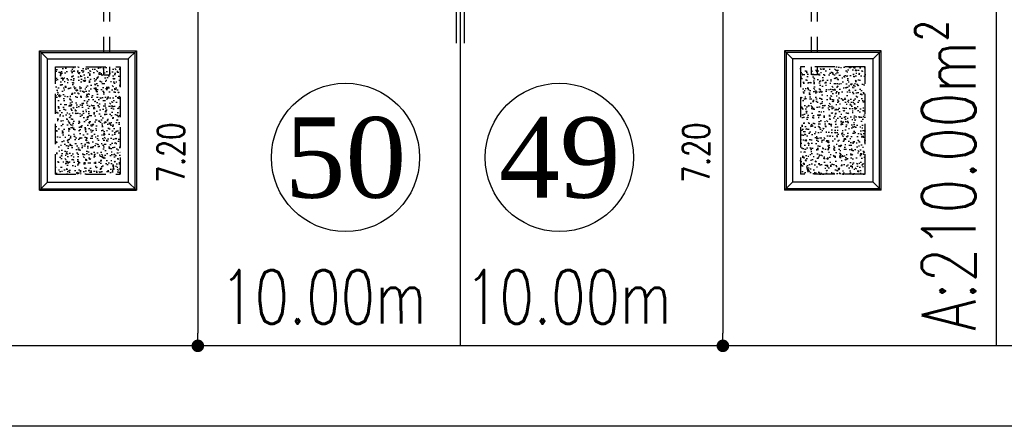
# Model space of a CAD drawing. Header units: millimetres. Extents: x 301 to 1479, y 491 to 1341.
# Tile 105 of 256: x 352 to 370, y 627 to 635. Entities that reach past the tile are written whole.
import ezdxf
from ezdxf.enums import TextEntityAlignment as Align

# ---------------------------------------------------------------- set-up
doc = ezdxf.new("R2010")
doc.units = ezdxf.units.MM
doc.header["$LTSCALE"] = 1.5
doc.header["$MEASUREMENT"] = 0
doc.linetypes.add('HIDDEN', pattern=[0.375, 0.25, -0.125])
doc.linetypes.add('PHANTOM2', pattern=[1.25, 0.625, -0.125, 0.125, -0.125, 0.125, -0.125])
for name, color, linetype in [('AP&SA', 254, 'HIDDEN'), ('Blk', 7, 'Continuous'), ('boundary', 3, 'Continuous'), ('Boundary Wall', 64, 'Continuous'), ('DIM', 6, 'Continuous'), ('Hatch Aggregate', 252, 'Continuous'), ('Kerb', 251, 'Continuous'), ('PVC Pipe 110', 69, 'Continuous'), ('ROAD', 8, 'Continuous'), ('TEXT', 7, 'Continuous'), ('TXTAREA', 10, 'Continuous')]:
    doc.layers.add(name, color=color, linetype=linetype)
doc.styles.add('RS1', font='romans.shx', dxfattribs={"width": 0.75, "height": 0.5})
doc.styles.add('RS2', font='romans.shx', dxfattribs={"width": 0.75, "height": 1})
doc.styles.add('times', font='times.ttf')
doc.dimstyles.new('Souillac5', dxfattribs={"dimscale": 0.5, "dimtxt": 0.5, "dimasz": 0.47, "dimexe": 0, "dimexo": 1, "dimgap": 0.5, "dimtad": 1, "dimzin": 0, "dimdsep": 46, "dimtxsty": 'RS1', "dimblk": 'DOT', "dimcen": 3, "dimse1": 1, "dimse2": 1, "dimclrd": 6, "dimclre": 6, "dimclrt": 7, "dimaunit": 1, "dimadec": 0, "dimazin": 0, "dimtfac": 1, "dimtofl": 0, "dimtmove": 1, "dimatfit": 3, "dimfxl": 1, "dimtolj": 1, "dimtzin": 0, "dimlwe": -1, "dimarcsym": 0})
pattern_1 = [(320, (-33568.45174, 774197.05092), (-0.018825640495, -0.21517805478), [0.0225, -0.2475]), (265, (-33568.45174, 774197.05092), (0.22565764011, 0.041625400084), [0.018, -0.198]), (10.45144446, (-33568.45331, 774197.033), (0.20683199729, -0.17355265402), [0.0191220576, -0.2103426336]), (316.1842, (-33568.39174, 774197.05092), (-0.04965578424, -0.3201723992), [0.03375, -0.37125]), (6.63563549, (-33568.39588, 774197.02424), (0.29223558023, -0.2803985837), [0.0286831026, -0.315514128]), (261.18416399, (-33568.39174, 774197.05092), (0.29223558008, -0.28039858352), [0.027, -0.2970000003]), (291, (-33568.40674, 774197.02092), (-0.1207856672, -0.179072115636), [0.0225, -0.2475]), (236, (-33568.40674, 774197.02092), (0.217545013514, -0.072994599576), [0.018, -0.198]), (341.45144474, (-33568.4168, 774197.006), (0.09675934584, -0.25206671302), [0.019122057, -0.2103426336]), (307.5, (-33568.45174, 774197.05092), (0.0998681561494, -0.003647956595), [0, -0.1956, 0, -0.201, 0, -0.19875]), (277.5, (-33568.45174, 774197.05092), (0.118323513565, -0.078920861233), [0, -0.1146, 0, -0.1911, 0, -0.07575]), (237.5, (-33568.45174, 774197.11782), (-0.00676646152, -0.160146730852), [0, -0.075, 0, -0.234, 0, -0.3105]), (227.5, (-33568.45174, 774197.14782), (0.0300314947, -0.174955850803), [0, -0.0975, 0, -0.1554, 0, -0.2205])]

# ---------------------------------------------------------------- blocks, each defined once
blk = doc.blocks.new('SSSU-D1')
at = {"layer": 'Hatch Aggregate'}
h = blk.add_hatch(dxfattribs=at)
h.set_pattern_fill('AR-CONC', color=256, scale=0.03, angle=-90)
h.set_pattern_definition(pattern_1)
h.paths.add_polyline_path([(0.105, -2), (-1.1, -2), (-1.1, -4), (0.105, -4)])
h = blk.add_hatch(dxfattribs=at)
h.set_pattern_fill('AR-CONC', color=256, scale=0.03, angle=-90)
h.set_pattern_definition(pattern_1)
h.paths.add_polyline_path([(12.795, -2), (14, -2), (14, -4), (12.795, -4)])
at = {"layer": 'AP&SA', "linetype": 'HIDDEN'}
for p, q in [((-1.1, -4), (-1.1, -2)), ((-1.1, -2), (0.105, -2)), ((0.105, -2), (0.105, -4)), ((14, -2), (12.795, -2)), ((12.795, -2), (12.795, -4)), ((14, -4), (14, -2)), ((-1.1, -4), (0.105, -4)), ((14, -4), (12.795, -4))]:
    blk.add_line(p, q, dxfattribs=at)
at = {"layer": 'Boundary Wall', "linetype": 'ByBlock'}
for p, q in [((6.375, -1.555), (6.375, 0)), ((6.525, -1.555), (6.525, 0))]:
    blk.add_line(p, q, dxfattribs=at)
at = {"layer": 'Kerb'}
for p, q in [((-1.4, -4.3), (-1.4, -1.7)), ((-1.4, -1.7), (0.405, -1.7)), ((-1.25, -1.85), (-1.4, -1.7)), ((-1.37, -4.27), (-1.37, -1.73)), ((-1.37, -1.73), (0.375, -1.73)), ((0.255, -1.85), (0.405, -1.7)), ((0.375, -1.73), (0.375, -4.27)), ((0.405, -1.7), (0.405, -4.3)), ((12.495, -1.7), (12.495, -4.3)), ((14.3, -1.7), (12.495, -1.7)), ((12.645, -1.85), (12.495, -1.7)), ((12.525, -1.73), (12.525, -4.27)), ((14.27, -1.73), (12.525, -1.73)), ((14.15, -1.85), (14.3, -1.7)), ((14.27, -4.27), (14.27, -1.73)), ((14.3, -4.3), (14.3, -1.7)), ((-1.25, -4.15), (-1.25, -1.85)), ((-1.25, -1.85), (0.255, -1.85)), ((0.255, -1.85), (0.255, -4.15)), ((14.15, -1.85), (12.645, -1.85)), ((12.645, -1.85), (12.645, -4.15)), ((14.15, -4.15), (14.15, -1.85)), ((-1.25, -4.15), (-1.4, -4.3)), ((-1.25, -4.15), (0.255, -4.15)), ((0.255, -4.15), (0.405, -4.3)), ((12.645, -4.15), (12.495, -4.3)), ((14.15, -4.15), (12.645, -4.15)), ((14.15, -4.15), (14.3, -4.3)), ((-1.4, -4.3), (0.405, -4.3)), ((-1.37, -4.27), (0.375, -4.27)), ((14.3, -4.3), (12.495, -4.3)), ((14.27, -4.27), (12.525, -4.27))]:
    blk.add_line(p, q, dxfattribs=at)
at = {"layer": 'PVC Pipe 110', "linetype": 'PHANTOM2', "ltscale": 1.5}
for p, q in [((-0.205, 0.25), (-0.205, -2.15)), ((-0.095, 0.25), (-0.095, -2.15)), ((12.995, 0.25), (12.995, -2.15)), ((13.105, 0.25), (13.105, -2.15))]:
    blk.add_line(p, q, dxfattribs=at)
at = {"layer": 'PVC Pipe 110', "linetype": 'PHANTOM2', "ltscale": 0.03}
for p, q in [((-0.205, -2.15), (-0.095, -2.15)), ((13.105, -2.15), (12.995, -2.15))]:
    blk.add_line(p, q, dxfattribs=at)
at = {"layer": 'PVC Pipe 110', "linetype": 'PHANTOM2', "ltscale": 2}
for p, q in [((-0.04, -3.963), (-0.013, -3.857)), ((12.94, -3.963), (12.913, -3.857))]:
    blk.add_line(p, q, dxfattribs=at)
blk = doc.blocks.new('_DOT')
at = {"color": 0, "linetype": 'ByBlock'}
blk.add_line((-0.5, 0), (-1, 0), dxfattribs=at)
at = {"color": 0, "linetype": 'ByBlock', "const_width": 0.5}
blk.add_lwpolyline([(-0.25, 0, 1), (0.25, 0, 1)], format="xyb", close=True, dxfattribs=at)
blk = doc.blocks.new('*D129')
at = {"layer": 'DEFPOINTS', "color": 0, "transparency": 16777216}
for p in [(354.85, 635.969), (354.85, 628.769), (354.99, 628.769)]:
    blk.add_point(p, dxfattribs=at)
at = {"layer": 'DIM', "color": 6, "lineweight": -2, "transparency": 16777216}
blk.add_line((354.99, 635.734), (354.99, 629.004), dxfattribs=at)
at = {"layer": 'DIM', "color": 6, "lineweight": -2, "transparency": 16777216, "xscale": 0.235, "yscale": 0.235, "zscale": 0.235}
for p, rotation in [((354.99, 635.969), 90), ((354.99, 628.769), 270)]:
    blk.add_blockref('_DOT', p, dxfattribs=dict(at, rotation=rotation))
at = {"layer": 'DIM', "color": 7, "transparency": 16777216, "insert": (354.49, 632.369), "char_height": 0.5, "attachment_point": 5, "rotation": 90, "style": 'RS1'}
blk.add_mtext('\\A1;7.20', dxfattribs=at)
blk = doc.blocks.new('*D132')
at = {"layer": 'DEFPOINTS', "color": 0, "transparency": 16777216}
for p in [(364.925, 635.969), (364.785, 628.769), (364.925, 628.769)]:
    blk.add_point(p, dxfattribs=at)
at = {"layer": 'DIM', "color": 6, "lineweight": -2, "transparency": 16777216}
blk.add_line((364.785, 635.734), (364.785, 629.004), dxfattribs=at)
at = {"layer": 'DIM', "color": 6, "lineweight": -2, "transparency": 16777216, "xscale": 0.235, "yscale": 0.235, "zscale": 0.235}
for p, rotation in [((364.785, 635.969), 90), ((364.785, 628.769), 270)]:
    blk.add_blockref('_DOT', p, dxfattribs=dict(at, rotation=rotation))
at = {"layer": 'DIM', "color": 7, "transparency": 16777216, "insert": (364.285, 632.369), "char_height": 0.5, "attachment_point": 5, "rotation": 90, "style": 'RS1'}
blk.add_mtext('\\A1;7.20', dxfattribs=at)

msp = doc.modelspace()

# ---------------------------------------------------------------- linework, layer by layer
at = {"layer": 'boundary'}
for p, q in [((359.8876, 628.769), (359.8876, 670.769)), ((369.8876, 628.769), (369.8876, 670.769))]:
    msp.add_line(p, q, dxfattribs=at)
at = {"layer": 'ROAD'}
for p, q in [((489.378, 628.769), (333.9661, 628.769)), ((489.378, 627.269), (333.9181, 627.269))]:
    msp.add_line(p, q, dxfattribs=at)
at = {"layer": 'TXTAREA'}
for centre in [(357.7447, 632.2815), (361.7342, 632.2815)]:
    msp.add_circle(centre, 1.3831, dxfattribs=at)

# ---------------------------------------------------------------- block references
at = {"layer": 'Blk'}
msp.add_blockref('SSSU-D1', (353.4376, 635.969), dxfattribs=at)

# ---------------------------------------------------------------- texts
at = {"layer": 'TEXT', "style": 'RS2', "width": 0.75}
for s, rotation, p in [('A:210.00m²', 89.98956, (369.4971, 629.0512)), ('10.00m', 0.01044, (355.4051, 629.1818)), ('10.00m', 0.01044, (359.9727, 629.1818))]:
    msp.add_text(s, height=1, rotation=rotation, dxfattribs=at).set_placement(p)
at = {"layer": 'TXTAREA', "style": 'times'}
for s, p in [('50', (357.7447, 632.2815)), ('49', (361.7418, 632.2815))]:
    msp.add_text(s, height=1.5, dxfattribs=at).set_placement(p, align=Align.MIDDLE_CENTER)

# ---------------------------------------------------------------- dimensions: what is measured, and where the dimension line sits
at = {"layer": 'DIM'}
for base, p1, p2, picture, middle in [((354.9901, 628.769), (354.8499, 635.969), (354.8499, 628.769), '*D129', (354.4901, 632.369)), ((364.7851, 628.769), (364.9253, 635.969), (364.9253, 628.769), '*D132', (364.2851, 632.369))]:
    dim = msp.add_linear_dim(base=base, p1=p1, p2=p2, angle=270, dimstyle='Souillac5', dxfattribs=at)
    dim.commit()
    dim.dimension.update_dxf_attribs({"geometry": picture, "text_midpoint": middle})

doc.saveas('drawing.dxf')
